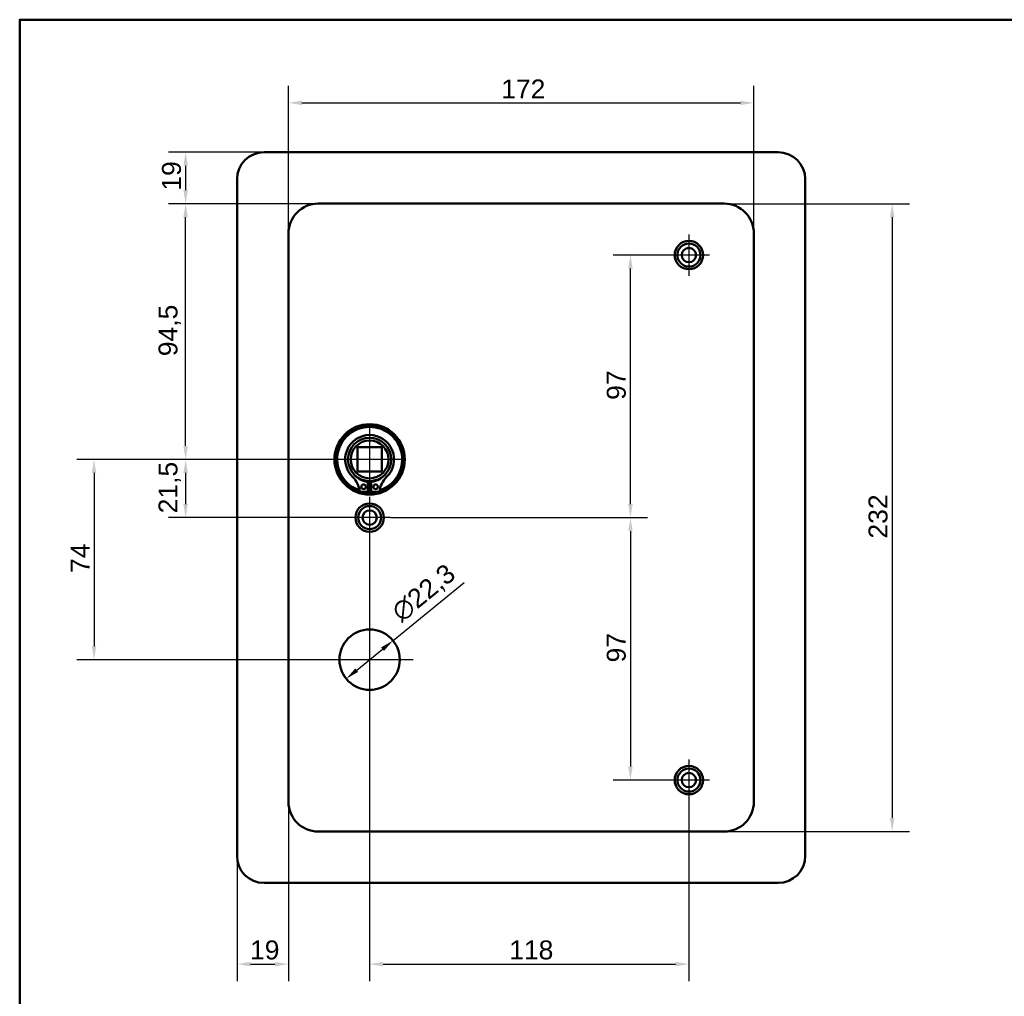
# Model space of a CAD drawing. Header units: millimetres. Extents: x 20 to 833, y 20 to 574.
# Tile 2 of 4: x 20 to 384, y 213 to 574. Entities that reach past the tile are written whole.
import ezdxf

# ---------------------------------------------------------------- set-up
doc = ezdxf.new("R2010")
doc.units = ezdxf.units.MM
doc.header["$LTSCALE"] = 2
for name, color, linetype, lineweight in [('Bemaßungen(DIN)', 7, 'Continuous', 25), ('Mittelpunktmarkierung(DIN)', 7, 'Continuous', 25), ('Sichtbare Kanten(DIN)', 7, 'Continuous', 50), ('Skizziergeometrie(DIN)', 7, 'Continuous', 50)]:
    doc.layers.add(name, color=color, linetype=linetype, lineweight=lineweight)
doc.styles.add('STANDARD-DIN~0', font='arial.ttf')
doc.dimstyles.new('CAD-LAN', dxfattribs={"dimscale": 2, "dimtxt": 3.5, "dimasz": 2.5, "dimexe": 3.175, "dimexo": 0, "dimgap": 0.8, "dimtad": 1, "dimrnd": 1e-08, "dimtxsty": 'STANDARD-DIN~0', "dimcen": 0.09, "dimdle": 10, "dimclrd": 250, "dimclre": 250, "dimclrt": 250, "dimadec": 0, "dimazin": 2, "dimtfac": 1, "dimtmove": 0, "dimatfit": 3, "dimfxl": 1, "dimtolj": 1, "dimtzin": 0, "dimlwd": 25, "dimlwe": 25, "dimarcsym": 0})

# ---------------------------------------------------------------- blocks, each defined once
blk = doc.blocks.new('Ränder Standardrahmen')
at = {"layer": 'Skizziergeometrie(DIN)', "flags": 128}
blk.add_lwpolyline([(10, 10), (10, 287), (410, 287), (410, 10), (10, 10)], dxfattribs=at)
blk = doc.blocks.new('*D8')
at = {"layer": 'Bemaßungen(DIN)', "color": 250, "linetype": 'Continuous', "lineweight": 25, "true_color": 0x3f3f3f, "transparency": 16777216}
for p, q in [((130.33, 506.02), (74.98, 506.02)), ((81.33, 416.52), (81.33, 501.02)), ((149.33, 411.52), (74.98, 411.52))]:
    blk.add_line(p, q, dxfattribs=at)
at = {"layer": 'Bemaßungen(DIN)', "color": 250, "linetype": 'Continuous', "true_color": 0x3f3f3f, "transparency": 16777216}
for points in [[(80.49, 501.02), (82.16, 501.02), (81.33, 506.02)], [(80.49, 416.52), (82.16, 416.52), (81.33, 411.52)]]:
    blk.add_solid(points, dxfattribs=at)
at = {"layer": 'Defpoints', "color": 0, "linetype": 'Continuous', "transparency": 16777216}
for p in [(81.33, 506.02), (130.33, 506.02), (149.33, 411.52)]:
    blk.add_point(p, dxfattribs=at)
at = {"layer": 'Bemaßungen(DIN)', "color": 250, "linetype": 'Continuous', "lineweight": 25, "true_color": 0x3f3f3f, "transparency": 16777216, "insert": (71.31, 449.66), "char_height": 7, "attachment_point": 1, "rotation": 90, "style": 'STANDARD-DIN~0'}
blk.add_mtext('\\A1;94,5', dxfattribs=at)
blk = doc.blocks.new('*D9')
at = {"layer": 'Bemaßungen(DIN)', "color": 250, "linetype": 'Continuous', "lineweight": 25, "true_color": 0x3f3f3f, "transparency": 16777216}
for p, q in [((149.33, 411.52), (74.98, 411.52)), ((81.33, 406.52), (81.33, 395.02)), ((149.33, 390.02), (74.98, 390.02))]:
    blk.add_line(p, q, dxfattribs=at)
at = {"layer": 'Bemaßungen(DIN)', "color": 250, "linetype": 'Continuous', "true_color": 0x3f3f3f, "transparency": 16777216}
for points in [[(80.49, 406.52), (82.16, 406.52), (81.33, 411.52)], [(80.49, 395.02), (82.16, 395.02), (81.33, 390.02)]]:
    blk.add_solid(points, dxfattribs=at)
at = {"layer": 'Defpoints', "color": 0, "linetype": 'Continuous', "transparency": 16777216}
for p in [(149.33, 411.52), (81.33, 390.02), (149.33, 390.02)]:
    blk.add_point(p, dxfattribs=at)
at = {"layer": 'Bemaßungen(DIN)', "color": 250, "linetype": 'Continuous', "lineweight": 25, "true_color": 0x3f3f3f, "transparency": 16777216, "insert": (71.31, 391.6), "char_height": 7, "attachment_point": 1, "rotation": 90, "style": 'STANDARD-DIN~0'}
blk.add_mtext('\\A1;21,5', dxfattribs=at)
blk = doc.blocks.new('*D10')
at = {"layer": 'Bemaßungen(DIN)', "color": 250, "linetype": 'Continuous', "lineweight": 25, "true_color": 0x3f3f3f, "transparency": 16777216}
for p, q in [((149.33, 411.52), (41.12, 411.52)), ((47.47, 406.52), (47.47, 342.52)), ((149.33, 337.52), (41.12, 337.52))]:
    blk.add_line(p, q, dxfattribs=at)
at = {"layer": 'Bemaßungen(DIN)', "color": 250, "linetype": 'Continuous', "true_color": 0x3f3f3f, "transparency": 16777216}
for points in [[(46.64, 406.52), (48.31, 406.52), (47.47, 411.52)], [(46.64, 342.52), (48.31, 342.52), (47.47, 337.52)]]:
    blk.add_solid(points, dxfattribs=at)
at = {"layer": 'Defpoints', "color": 0, "linetype": 'Continuous', "transparency": 16777216}
for p in [(149.33, 411.52), (47.47, 337.52), (149.33, 337.52)]:
    blk.add_point(p, dxfattribs=at)
at = {"layer": 'Bemaßungen(DIN)', "color": 250, "linetype": 'Continuous', "lineweight": 25, "true_color": 0x3f3f3f, "transparency": 16777216, "insert": (38.87, 369.55), "char_height": 7, "attachment_point": 1, "rotation": 90, "style": 'STANDARD-DIN~0'}
blk.add_mtext('\\A1;74', dxfattribs=at)
blk = doc.blocks.new('*D11')
at = {"layer": 'Bemaßungen(DIN)', "color": 250, "linetype": 'Continuous', "lineweight": 25, "true_color": 0x3f3f3f, "transparency": 16777216}
for p, q in [((157.97, 344.57), (184.32, 366.05)), ((144.56, 333.64), (154.09, 341.41))]:
    blk.add_line(p, q, dxfattribs=at)
at = {"layer": 'Bemaßungen(DIN)', "color": 250, "linetype": 'Continuous', "true_color": 0x3f3f3f, "transparency": 16777216}
for points in [[(153.57, 342.06), (154.62, 340.76), (157.97, 344.57)], [(144.03, 334.28), (145.08, 332.99), (140.68, 330.48)]]:
    blk.add_solid(points, dxfattribs=at)
at = {"layer": 'Defpoints', "color": 0, "linetype": 'Continuous', "transparency": 16777216}
for p in [(157.97, 344.57), (140.68, 330.48)]:
    blk.add_point(p, dxfattribs=at)
at = {"layer": 'Bemaßungen(DIN)', "color": 250, "linetype": 'Continuous', "lineweight": 25, "true_color": 0x3f3f3f, "transparency": 16777216, "insert": (156.61, 356.68), "char_height": 7, "attachment_point": 1, "rotation": 39.1868, "style": 'STANDARD-DIN~0'}
blk.add_mtext('\\A1;∅22,3', dxfattribs=at)
blk = doc.blocks.new('*D12')
at = {"layer": 'Bemaßungen(DIN)', "color": 250, "linetype": 'Continuous', "lineweight": 25, "true_color": 0x3f3f3f, "transparency": 16777216}
for p, q in [((267.33, 487.02), (239.37, 487.02)), ((245.72, 395.02), (245.72, 482.02)), ((156.98, 390.02), (252.07, 390.02))]:
    blk.add_line(p, q, dxfattribs=at)
at = {"layer": 'Bemaßungen(DIN)', "color": 250, "linetype": 'Continuous', "true_color": 0x3f3f3f, "transparency": 16777216}
for points in [[(244.88, 482.02), (246.55, 482.02), (245.72, 487.02)], [(244.88, 395.02), (246.55, 395.02), (245.72, 390.02)]]:
    blk.add_solid(points, dxfattribs=at)
at = {"layer": 'Defpoints', "color": 0, "linetype": 'Continuous', "transparency": 16777216}
for p in [(245.72, 487.02), (267.33, 487.02), (156.98, 390.02)]:
    blk.add_point(p, dxfattribs=at)
at = {"layer": 'Bemaßungen(DIN)', "color": 250, "linetype": 'Continuous', "lineweight": 25, "true_color": 0x3f3f3f, "transparency": 16777216, "insert": (236.97, 433.51), "char_height": 7, "attachment_point": 1, "rotation": 90, "style": 'STANDARD-DIN~0'}
blk.add_mtext('\\A1;97', dxfattribs=at)
blk = doc.blocks.new('*D13')
at = {"layer": 'Bemaßungen(DIN)', "color": 250, "linetype": 'Continuous', "lineweight": 25, "true_color": 0x3f3f3f, "transparency": 16777216}
for p, q in [((156.98, 390.02), (252.07, 390.02)), ((245.72, 385.02), (245.72, 298.02)), ((267.33, 293.02), (239.37, 293.02))]:
    blk.add_line(p, q, dxfattribs=at)
at = {"layer": 'Bemaßungen(DIN)', "color": 250, "linetype": 'Continuous', "true_color": 0x3f3f3f, "transparency": 16777216}
for points in [[(244.88, 385.02), (246.55, 385.02), (245.72, 390.02)], [(244.88, 298.02), (246.55, 298.02), (245.72, 293.02)]]:
    blk.add_solid(points, dxfattribs=at)
at = {"layer": 'Defpoints', "color": 0, "linetype": 'Continuous', "transparency": 16777216}
for p in [(156.98, 390.02), (245.72, 293.02), (267.33, 293.02)]:
    blk.add_point(p, dxfattribs=at)
at = {"layer": 'Bemaßungen(DIN)', "color": 250, "linetype": 'Continuous', "lineweight": 25, "true_color": 0x3f3f3f, "transparency": 16777216, "insert": (236.97, 336.51), "char_height": 7, "attachment_point": 1, "rotation": 90, "style": 'STANDARD-DIN~0'}
blk.add_mtext('\\A1;97', dxfattribs=at)
blk = doc.blocks.new('*D14')
at = {"layer": 'Bemaßungen(DIN)', "color": 250, "linetype": 'Continuous', "lineweight": 25, "true_color": 0x3f3f3f, "transparency": 16777216}
for p, q in [((149.33, 382.37), (149.33, 218.67)), ((267.33, 285.37), (267.33, 218.67)), ((154.33, 225.02), (262.33, 225.02))]:
    blk.add_line(p, q, dxfattribs=at)
at = {"layer": 'Bemaßungen(DIN)', "color": 250, "linetype": 'Continuous', "true_color": 0x3f3f3f, "transparency": 16777216}
for points in [[(154.33, 225.86), (154.33, 224.19), (149.33, 225.02)], [(262.33, 225.86), (262.33, 224.19), (267.33, 225.02)]]:
    blk.add_solid(points, dxfattribs=at)
at = {"layer": 'Defpoints', "color": 0, "linetype": 'Continuous', "transparency": 16777216}
for p in [(149.33, 382.37), (267.33, 285.37), (267.33, 225.02)]:
    blk.add_point(p, dxfattribs=at)
at = {"layer": 'Bemaßungen(DIN)', "color": 250, "linetype": 'Continuous', "lineweight": 25, "true_color": 0x3f3f3f, "transparency": 16777216, "insert": (200.91, 233.77), "char_height": 7, "attachment_point": 1, "style": 'STANDARD-DIN~0'}
blk.add_mtext('\\A1;118', dxfattribs=at)
blk = doc.blocks.new('*D15')
at = {"layer": 'Bemaßungen(DIN)', "color": 250, "linetype": 'Continuous', "lineweight": 25, "true_color": 0x3f3f3f, "transparency": 16777216}
for p, q in [((119.33, 285.02), (119.33, 218.67)), ((100.33, 265.02), (100.33, 218.67)), ((105.33, 225.02), (114.33, 225.02))]:
    blk.add_line(p, q, dxfattribs=at)
at = {"layer": 'Bemaßungen(DIN)', "color": 250, "linetype": 'Continuous', "true_color": 0x3f3f3f, "transparency": 16777216}
for points in [[(105.33, 225.86), (105.33, 224.19), (100.33, 225.02)], [(114.33, 225.86), (114.33, 224.19), (119.33, 225.02)]]:
    blk.add_solid(points, dxfattribs=at)
at = {"layer": 'Defpoints', "color": 0, "linetype": 'Continuous', "transparency": 16777216}
for p in [(119.33, 285.02), (100.33, 265.02), (119.33, 225.02)]:
    blk.add_point(p, dxfattribs=at)
at = {"layer": 'Bemaßungen(DIN)', "color": 250, "linetype": 'Continuous', "lineweight": 25, "true_color": 0x3f3f3f, "transparency": 16777216, "insert": (105.13, 233.77), "char_height": 7, "attachment_point": 1, "style": 'STANDARD-DIN~0'}
blk.add_mtext('\\A1;19', dxfattribs=at)
blk = doc.blocks.new('*D16')
at = {"layer": 'Bemaßungen(DIN)', "color": 250, "linetype": 'Continuous', "lineweight": 25, "true_color": 0x3f3f3f, "transparency": 16777216}
for p, q in [((110.33, 525.02), (74.98, 525.02)), ((81.33, 520.02), (81.33, 511.02)), ((130.33, 506.02), (74.98, 506.02))]:
    blk.add_line(p, q, dxfattribs=at)
at = {"layer": 'Bemaßungen(DIN)', "color": 250, "linetype": 'Continuous', "true_color": 0x3f3f3f, "transparency": 16777216}
for points in [[(80.49, 520.02), (82.16, 520.02), (81.33, 525.02)], [(80.49, 511.02), (82.16, 511.02), (81.33, 506.02)]]:
    blk.add_solid(points, dxfattribs=at)
at = {"layer": 'Defpoints', "color": 0, "linetype": 'Continuous', "transparency": 16777216}
for p in [(110.33, 525.02), (81.33, 506.02), (130.33, 506.02)]:
    blk.add_point(p, dxfattribs=at)
at = {"layer": 'Bemaßungen(DIN)', "color": 250, "linetype": 'Continuous', "lineweight": 25, "true_color": 0x3f3f3f, "transparency": 16777216, "insert": (72.58, 510.83), "char_height": 7, "attachment_point": 1, "rotation": 90, "style": 'STANDARD-DIN~0'}
blk.add_mtext('\\A1;19', dxfattribs=at)
blk = doc.blocks.new('*D17')
at = {"layer": 'Bemaßungen(DIN)', "color": 250, "linetype": 'Continuous', "lineweight": 25, "true_color": 0x3f3f3f, "transparency": 16777216}
for p, q in [((119.33, 495.02), (119.33, 549.62)), ((291.33, 495.02), (291.33, 549.62)), ((124.33, 543.27), (286.33, 543.27))]:
    blk.add_line(p, q, dxfattribs=at)
at = {"layer": 'Bemaßungen(DIN)', "color": 250, "linetype": 'Continuous', "true_color": 0x3f3f3f, "transparency": 16777216}
for points in [[(124.33, 544.1), (124.33, 542.43), (119.33, 543.27)], [(286.33, 544.1), (286.33, 542.43), (291.33, 543.27)]]:
    blk.add_solid(points, dxfattribs=at)
at = {"layer": 'Defpoints', "color": 0, "linetype": 'Continuous', "transparency": 16777216}
for p in [(291.33, 543.27), (119.33, 495.02), (291.33, 495.02)]:
    blk.add_point(p, dxfattribs=at)
at = {"layer": 'Bemaßungen(DIN)', "color": 250, "linetype": 'Continuous', "lineweight": 25, "true_color": 0x3f3f3f, "transparency": 16777216, "insert": (197.96, 551.9), "char_height": 7, "attachment_point": 1, "style": 'STANDARD-DIN~0'}
blk.add_mtext('\\A1;172', dxfattribs=at)
blk = doc.blocks.new('*D18')
at = {"layer": 'Bemaßungen(DIN)', "color": 250, "linetype": 'Continuous', "lineweight": 25, "true_color": 0x3f3f3f, "transparency": 16777216}
for p, q in [((280.33, 506.02), (348.81, 506.02)), ((342.46, 501.02), (342.46, 279.02)), ((280.33, 274.02), (348.81, 274.02))]:
    blk.add_line(p, q, dxfattribs=at)
at = {"layer": 'Bemaßungen(DIN)', "color": 250, "linetype": 'Continuous', "true_color": 0x3f3f3f, "transparency": 16777216}
for points in [[(341.63, 501.02), (343.29, 501.02), (342.46, 506.02)], [(341.63, 279.02), (343.29, 279.02), (342.46, 274.02)]]:
    blk.add_solid(points, dxfattribs=at)
at = {"layer": 'Defpoints', "color": 0, "linetype": 'Continuous', "transparency": 16777216}
for p in [(280.33, 506.02), (280.33, 274.02), (342.46, 274.02)]:
    blk.add_point(p, dxfattribs=at)
at = {"layer": 'Bemaßungen(DIN)', "color": 250, "linetype": 'Continuous', "lineweight": 25, "true_color": 0x3f3f3f, "transparency": 16777216, "insert": (333.71, 382.27), "char_height": 7, "attachment_point": 1, "rotation": 90, "style": 'STANDARD-DIN~0'}
blk.add_mtext('\\A1;232', dxfattribs=at)

msp = doc.modelspace()

# ---------------------------------------------------------------- linework, layer by layer
at = {"layer": 'Mittelpunktmarkierung(DIN)', "linetype": 'Continuous'}
for p, q in [((267.325, 494.675), (267.325, 479.375)), ((274.975, 487.025), (259.675, 487.025)), ((149.325, 423.525), (149.325, 399.525)), ((161.325, 411.525), (137.325, 411.525)), ((149.325, 397.675), (149.325, 382.375)), ((156.975, 390.025), (141.675, 390.025)), ((149.325, 353.675), (149.325, 321.375)), ((165.475, 337.525), (133.175, 337.525)), ((267.325, 300.675), (267.325, 285.375)), ((274.975, 293.025), (259.675, 293.025))]:
    msp.add_line(p, q, dxfattribs=at)
at = {"layer": 'Sichtbare Kanten(DIN)'}
for p, q in [((110.325, 525.025), (300.325, 525.025)), ((100.325, 265.025), (100.325, 515.025)), ((310.325, 515.025), (310.325, 265.025)), ((280.325, 506.025), (130.325, 506.025)), ((119.325, 495.025), (119.325, 285.025)), ((291.325, 285.025), (291.325, 495.025)), ((144.825, 407.025), (144.825, 416.025)), ((144.825, 416.025), (153.825, 416.025)), ((153.825, 416.025), (153.825, 407.025)), ((153.825, 407.025), (144.825, 407.025)), ((148.708, 403.267), (148.708, 399.567)), ((149.942, 399.567), (149.942, 403.267)), ((148.708, 399.567), (145.684, 399.567)), ((152.966, 399.567), (149.942, 399.567)), ((130.325, 274.025), (280.325, 274.025)), ((300.325, 255.025), (110.325, 255.025))]:
    msp.add_line(p, q, dxfattribs=at)
for centre, radius in [((267.325, 487.025), 5.25), ((267.325, 487.025), 4.25), ((267.325, 487.025), 2.65), ((149.325, 411.525), 13), ((149.325, 411.525), 12.5), ((149.325, 411.525), 8), ((149.325, 411.525), 7), ((147.093, 401.417), 0.85), ((151.557, 401.417), 0.85), ((149.325, 390.025), 5.25), ((149.325, 390.025), 4.25), ((149.325, 390.025), 2.65), ((149.325, 337.525), 11.15), ((267.325, 293.025), 5.25), ((267.325, 293.025), 4.25), ((267.325, 293.025), 2.65)]:
    msp.add_circle(centre, radius, dxfattribs=at)
for centre, radius, start, end in [((110.325, 515.025), 10, 90, 180), ((300.325, 515.025), 10, 0, 90), ((130.325, 495.025), 11, 90, 180), ((280.325, 495.025), 11, 0, 90), ((149.325, 411.525), 12, 288.17213, 251.82787), ((149.325, 411.525), 9.017, 314.1409, 225.8591), ((137.002, 398.827), 8.678, 4.96705, 45.8591), ((149.325, 410.791), 7.55, 215.6871, 265.31499), ((149.325, 411.525), 8.2, 243.63056, 296.36944), ((149.325, 410.791), 7.55, 274.68501, 324.3129), ((161.648, 398.827), 8.678, 134.1409, 175.03295), ((149.325, 411.525), 9, 266.0711, 273.9289), ((149.325, 411.525), 12, 265.21102, 274.78898), ((130.325, 285.025), 11, 180, 270), ((280.325, 285.025), 11, 270, 0), ((110.325, 265.025), 10, 180, 270), ((300.325, 265.025), 10, 270, 0)]:
    msp.add_arc(centre, radius, start, end, dxfattribs=at)

# ---------------------------------------------------------------- block references
at = {"xscale": 2, "yscale": 2, "zscale": 2}
msp.add_blockref('Ränder Standardrahmen', (0, 0), dxfattribs=at)

# ---------------------------------------------------------------- dimensions: what is measured, and where the dimension line sits
at = {"layer": 'Bemaßungen(DIN)', "color": 250, "linetype": 'Continuous', "lineweight": 25, "true_color": 0x3f3f3f}
for base, p1, p2, angle, picture, middle in [((291.325, 543.267), (119.325, 495.025), (291.325, 495.025), 180, '*D17', (205.325, 543.267)), ((81.325, 506.025), (110.325, 525.025), (130.325, 506.025), 90, '*D16', (81.325, 515.525)), ((81.325, 506.025), (149.325, 411.525), (130.325, 506.025), 90, '*D8', (81.325, 458.775)), ((342.46, 274.025), (280.325, 506.025), (280.325, 274.025), 90, '*D18', (342.46, 390.025)), ((245.715, 487.025), (156.975, 390.025), (267.325, 487.025), 90, '*D12', (245.715, 438.525)), ((47.474, 337.525), (149.325, 411.525), (149.325, 337.525), 90, '*D10', (47.474, 374.525)), ((81.325, 390.025), (149.325, 411.525), (149.325, 390.025), 90, '*D9', (81.325, 400.775)), ((245.715, 293.025), (156.975, 390.025), (267.325, 293.025), 90, '*D13', (245.715, 341.525)), ((267.325, 225.025), (149.325, 382.375), (267.325, 285.375), 180, '*D14', (208.325, 225.025)), ((119.325, 225.025), (100.325, 265.025), (119.325, 285.025), 180, '*D15', (109.825, 225.025))]:
    dim = msp.add_linear_dim(base=base, p1=p1, p2=p2, angle=angle, dimstyle='CAD-LAN', override={"dimgap": 0.8, "dimdec": 2, "dimtol": 0, "dimlim": 0, "dimtp": 0, "dimtm": 0, "dimtdec": 2, "dimtofl": 0, "dimatfit": 1}, dxfattribs=at)
    dim.commit()
    dim.dimension.update_dxf_attribs({"geometry": picture, "text_midpoint": middle, "dimtype": 160})
dim = msp.add_diameter_dim_2p(p1=(140.683, 330.48), p2=(157.967, 344.57), dimstyle='CAD-LAN', override={"dimgap": 0.8, "dimdec": 2, "dimlfac": 1, "dimtol": 0, "dimlim": 0, "dimtp": 0, "dimtm": 0, "dimtdec": 2, "dimatfit": 2}, dxfattribs=at)
dim.commit()
dim.dimension.update_dxf_attribs({"geometry": '*D11', "text_midpoint": (173.081, 356.891), "dimtype": 163})

doc.saveas('drawing.dxf')
